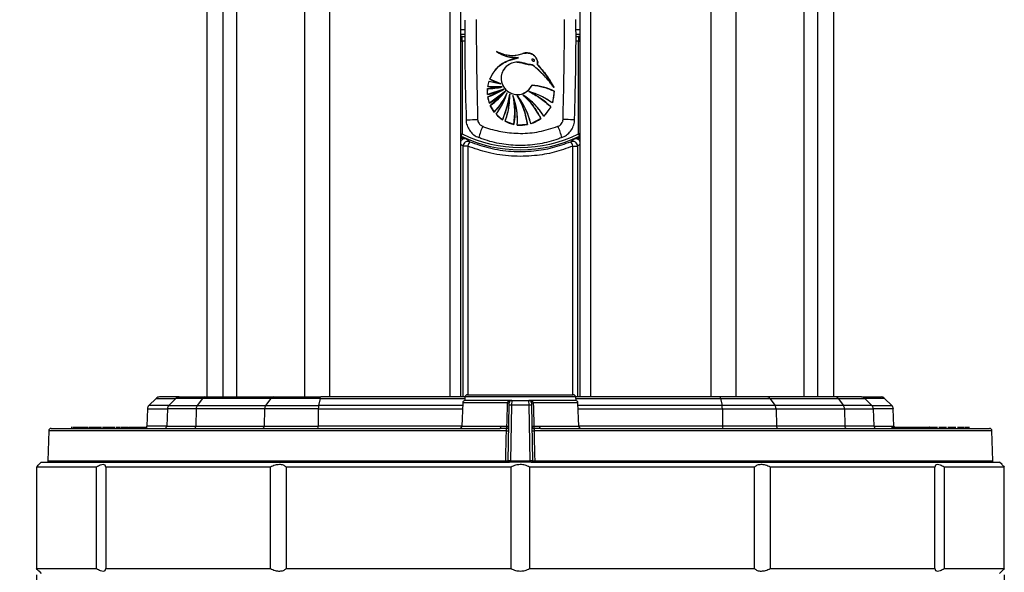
# Model space of a CAD drawing. Header units: millimetres. Extents: x 20 to 26560, y 40 to 18133.
# Tile 85 of 97: x 22353 to 22759, y 1651 to 1879. Entities that reach past the tile are written whole.
import ezdxf

# ---------------------------------------------------------------- set-up
doc = ezdxf.new("R2010")
doc.units = ezdxf.units.MM
doc.header["$LTSCALE"] = 2
doc.layers.add('COMPONENT_GEOMETRY', color=7, linetype='Continuous')
doc.styles.add('SLDTEXTSTYLE0', font='TXT', dxfattribs={"width": 0.75})
doc.dimstyles.new('SLDDIMSTYLE0', dxfattribs={"dimtxt": 150, "dimasz": 6.604, "dimexe": 0, "dimexo": 0.0625, "dimgap": 37.5, "dimtad": 0, "dimtih": 1, "dimtoh": 1, "dimdec": 1, "dimrnd": 1e-09, "dimzin": 12, "dimdsep": 46, "dimtxsty": 'SLDTEXTSTYLE0', "dimsah": 1, "dimcen": 0.09, "dimadec": 0, "dimazin": 3, "dimtfac": 1, "dimtdec": 1, "dimtofl": 0, "dimtmove": 0, "dimatfit": 3, "dimfxl": 1, "dimfrac": 2, "dimtolj": 1, "dimtzin": 12, "dimarcsym": 0})

# ---------------------------------------------------------------- blocks, each defined once
blk = doc.blocks.new('_D_6')
at = {"layer": 'COMPONENT_GEOMETRY', "color": 7}
for p, q in [((22359.53, 1649.79), (22359.53, 1032.64)), ((22759.46, 1649.79), (22759.46, 1032.64)), ((21489.67, 1255.03), (21443.96, 1255.03)), ((21443.96, 1255.03), (21443.96, 1016.91)), ((22039.46, 1255.03), (22085.16, 1255.03)), ((22085.16, 1255.03), (22085.16, 1016.91)), ((22359.53, 1038.99), (22161.31, 1038.99)), ((22759.46, 1038.99), (22359.53, 1038.99)), ((21443.96, 1016.91), (21489.67, 1016.91)), ((22085.16, 1016.91), (22039.46, 1016.91))]:
    blk.add_line(p, q, dxfattribs=at)
for points in [[(22359.53, 1038.99), (22366.14, 1037.98), (22366.14, 1040.01)], [(22759.46, 1038.99), (22752.86, 1040.01), (22752.86, 1037.98)]]:
    blk.add_solid(points, dxfattribs=at)
at = {"layer": 'COMPONENT_GEOMETRY', "color": 7, "char_height": 150, "attachment_point": 1, "style": 'SLDTEXTSTYLE0'}
for s, insert in [('7.87in', (21489.67, 1210.27)), ('200mm', (21410.81, 985.84))]:
    blk.add_mtext(s, dxfattribs=dict(at, insert=insert))

msp = doc.modelspace()

# ---------------------------------------------------------------- linework, layer by layer
at = {"color": 7, "linetype": 'Continuous', "lineweight": 25}
for p, q in [((22429.93, 5940.32), (22429.93, 1723.33)), ((22689.06, 1723.33), (22689.06, 5940.32)), ((22534.86, 1723.33), (22534.86, 5321.23)), ((22584.14, 5321.08), (22584.14, 1723.33)), ((22535.51, 1870.38), (22535.51, 1872.38)), ((22583.48, 1872.38), (22583.48, 1870.38)), ((22535.51, 1870.38), (22535.51, 1832.12)), ((22583.48, 1832.12), (22583.48, 1870.38)), ((22554.74, 1862.47), (22558.69, 1863.62)), ((22545.91, 1850.84), (22551.99, 1851.51)), ((22546, 1851.64), (22546.56, 1853.94)), ((22551.99, 1851.51), (22546, 1851.64)), ((22546.56, 1853.94), (22551.38, 1852.86)), ((22551.38, 1852.86), (22546.84, 1854.68)), ((22545.89, 1848.42), (22545.91, 1850.84)), ((22552.61, 1850.55), (22545.89, 1848.42)), ((22546, 1847.43), (22552.61, 1850.55)), ((22546.69, 1844.76), (22546, 1847.43)), ((22553.35, 1849.79), (22546.69, 1844.76)), ((22547.08, 1843.82), (22553.35, 1849.79)), ((22573.53, 1849.79), (22572.74, 1844.92)), ((22548.68, 1841.15), (22547.08, 1843.82)), ((22572.05, 1843.31), (22569.15, 1839.44)), ((22552.09, 1837.96), (22549.45, 1840.22)), ((22556.75, 1836.01), (22553.21, 1837.3)), ((22562.39, 1835.96), (22558.25, 1835.77)), ((22567.92, 1838.41), (22563.82, 1836.33)), ((22535.07, 1831.23), (22535.51, 1832.12)), ((22583.92, 1831.23), (22583.48, 1832.12)), ((22537.76, 1827.03), (22535.87, 1827.03)), ((22581.23, 1827.03), (22583.12, 1827.03)), ((22408.97, 1722.74), (22405.97, 1719.74)), ((22418.6, 1723.33), (22410.39, 1723.33)), ((22417.21, 1722.74), (22414.27, 1719.74)), ((22428.12, 1722.74), (22417.21, 1722.74)), ((22418.6, 1723.33), (22429.12, 1723.33)), ((22428.12, 1722.74), (22426, 1719.74)), ((22456.37, 1722.74), (22428.12, 1722.74)), ((22429.12, 1723.33), (22457.37, 1723.33)), ((22456.37, 1722.74), (22454.25, 1719.74)), ((22476.73, 1722.74), (22456.37, 1722.74)), ((22457.37, 1723.33), (22477.01, 1723.33)), ((22476.73, 1722.74), (22476.14, 1719.74)), ((22536.63, 1723.33), (22477.01, 1723.33)), ((22535.71, 1720.86), (22535.38, 1711.29)), ((22536.63, 1723.31), (22536.5, 1721.83)), ((22555.92, 1721.83), (22536.5, 1721.83)), ((22537.62, 1724.23), (22581.37, 1724.23)), ((22554.15, 1720.83), (22554.15, 1720.86)), ((22554.91, 1719.86), (22554.92, 1720.84)), ((22555.92, 1721.83), (22555.91, 1719.86)), ((22555.92, 1721.83), (22563.07, 1721.83)), ((22563.09, 1719.86), (22563.07, 1721.83)), ((22582.5, 1721.83), (22563.13, 1721.83)), ((22564.07, 1720.84), (22564.09, 1719.86)), ((22564.84, 1720.86), (22564.84, 1720.83)), ((22641.98, 1723.33), (22582.36, 1723.33)), ((22582.5, 1721.83), (22582.37, 1723.31)), ((22583.61, 1711.29), (22583.28, 1720.86)), ((22661.62, 1723.33), (22641.98, 1723.33)), ((22642.26, 1722.74), (22642.85, 1719.74)), ((22642.26, 1722.74), (22662.62, 1722.74)), ((22689.87, 1723.33), (22661.62, 1723.33)), ((22662.62, 1722.74), (22664.74, 1719.74)), ((22662.62, 1722.74), (22690.87, 1722.74)), ((22700.39, 1723.33), (22689.87, 1723.33)), ((22690.87, 1722.74), (22692.99, 1719.74)), ((22690.87, 1722.74), (22701.78, 1722.74)), ((22700.39, 1723.33), (22708.6, 1723.33)), ((22701.78, 1722.74), (22704.72, 1719.74)), ((22713.02, 1719.74), (22710.02, 1722.74)), ((22405.39, 1718.39), (22405.14, 1711.29)), ((22413.69, 1718.39), (22413.45, 1711.29)), ((22425.58, 1718.39), (22413.69, 1718.39)), ((22414.27, 1719.74), (22426, 1719.74)), ((22425.58, 1718.39), (22425.41, 1711.29)), ((22453.83, 1718.39), (22425.58, 1718.39)), ((22426, 1719.74), (22454.25, 1719.74)), ((22453.83, 1718.39), (22453.66, 1711.29)), ((22476.02, 1718.39), (22453.83, 1718.39)), ((22454.25, 1719.74), (22476.14, 1719.74)), ((22476.02, 1718.39), (22475.98, 1711.29)), ((22554.51, 1696.84), (22554.91, 1719.86)), ((22555.91, 1719.86), (22555.5, 1696.84)), ((22563.09, 1719.86), (22555.91, 1719.86)), ((22563.49, 1696.84), (22563.09, 1719.86)), ((22564.09, 1719.86), (22564.49, 1696.84)), ((22664.74, 1719.74), (22642.85, 1719.74)), ((22642.97, 1718.39), (22643.02, 1711.29)), ((22642.97, 1718.39), (22665.16, 1718.39)), ((22692.99, 1719.74), (22664.74, 1719.74)), ((22665.16, 1718.39), (22665.33, 1711.29)), ((22665.16, 1718.39), (22693.41, 1718.39)), ((22704.72, 1719.74), (22692.99, 1719.74)), ((22693.41, 1718.39), (22693.58, 1711.29)), ((22693.41, 1718.39), (22705.3, 1718.39)), ((22705.3, 1718.39), (22705.54, 1711.29)), ((22713.85, 1711.29), (22713.6, 1718.39)), ((22364.63, 1709.35), (22364.3, 1696.84)), ((22365.63, 1710.33), (22551.15, 1710.33)), ((22374.02, 1710.89), (22374.02, 1710.33)), ((22374.78, 1710.89), (22374.78, 1710.33)), ((22378.17, 1710.89), (22378.17, 1710.33)), ((22381.32, 1710.83), (22381.32, 1710.33)), ((22381.32, 1710.83), (22384.51, 1710.83)), ((22381.32, 1710.83), (22381.32, 1710.33)), ((22381.32, 1710.83), (22381.32, 1710.83)), ((22383.5, 1710.89), (22383.5, 1710.83)), ((22383.79, 1710.89), (22383.79, 1710.83)), ((22383.88, 1710.89), (22383.88, 1710.83)), ((22383.92, 1710.89), (22383.92, 1710.83)), ((22384.04, 1710.89), (22384.04, 1710.83)), ((22384.12, 1710.89), (22384.12, 1710.83)), ((22384.32, 1710.89), (22384.32, 1710.83)), ((22384.4, 1710.89), (22384.4, 1710.33)), ((22384.51, 1710.89), (22384.51, 1710.33)), ((22384.58, 1710.89), (22384.58, 1710.33)), ((22385.95, 1710.83), (22385.95, 1710.33)), ((22386.28, 1710.33), (22386.28, 1710.89)), ((22392.48, 1710.89), (22392.48, 1710.33)), ((22392.58, 1710.83), (22392.58, 1710.33)), ((22393.91, 1710.33), (22393.91, 1710.89)), ((22394.25, 1710.83), (22397.36, 1710.83)), ((22397.36, 1710.83), (22397.36, 1710.33)), ((22413.45, 1711.29), (22425.41, 1711.29)), ((22425.41, 1711.29), (22453.66, 1711.29)), ((22453.66, 1711.29), (22475.98, 1711.29)), ((22553.77, 1710.27), (22551.15, 1710.33)), ((22551.48, 1711.29), (22553.98, 1711.18)), ((22565.01, 1711.18), (22567.51, 1711.29)), ((22567.85, 1710.33), (22565.23, 1710.27)), ((22567.85, 1710.33), (22753.36, 1710.33)), ((22665.33, 1711.29), (22643.02, 1711.29)), ((22693.58, 1711.29), (22665.33, 1711.29)), ((22705.54, 1711.29), (22693.58, 1711.29)), ((22713.03, 1710.83), (22713.03, 1710.33)), ((22715.67, 1710.33), (22715.67, 1710.89)), ((22725.08, 1710.89), (22725.08, 1710.83)), ((22725.13, 1710.89), (22725.13, 1710.83)), ((22725.15, 1710.89), (22725.15, 1710.83)), ((22725.18, 1710.89), (22725.18, 1710.83)), ((22725.24, 1710.89), (22725.24, 1710.83)), ((22725.37, 1710.89), (22725.37, 1710.83)), ((22725.97, 1710.89), (22725.97, 1710.33)), ((22728.52, 1710.33), (22728.52, 1710.89)), ((22729.15, 1710.89), (22729.15, 1710.33)), ((22731.77, 1710.33), (22731.77, 1710.89)), ((22734.86, 1710.83), (22734.86, 1710.89)), ((22734.95, 1710.83), (22734.95, 1710.89)), ((22735.49, 1710.33), (22735.49, 1710.89)), ((22739.26, 1710.33), (22739.26, 1710.89)), ((22742.56, 1710.33), (22742.56, 1710.89)), ((22744.64, 1710.33), (22744.64, 1710.89)), ((22744.97, 1710.33), (22744.97, 1710.89)), ((22754.69, 1696.84), (22754.36, 1709.35)), ((22555.5, 1696.33), (22555.5, 1696.84)), ((22555.5, 1696.84), (22563.49, 1696.84)), ((22563.49, 1696.33), (22563.49, 1696.84)), ((22384.42, 1694.33), (22359.53, 1694.33)), ((22359.53, 1694.33), (22359.53, 1652.33)), ((22361.5, 1696.33), (22360.49, 1695.32)), ((22361.5, 1696.33), (22555.01, 1696.33)), ((22384.42, 1652.33), (22384.42, 1694.33)), ((22456.22, 1694.33), (22388.23, 1694.33)), ((22388.23, 1694.33), (22388.23, 1652.33)), ((22456.22, 1652.33), (22456.22, 1694.33)), ((22555.69, 1694.33), (22462.81, 1694.33)), ((22462.81, 1694.33), (22462.81, 1652.33)), ((22555.5, 1696.33), (22555.01, 1696.33)), ((22563.49, 1696.33), (22555.5, 1696.33)), ((22555.69, 1652.33), (22555.69, 1694.33)), ((22656.18, 1694.33), (22563.3, 1694.33)), ((22563.3, 1694.33), (22563.3, 1652.33)), ((22563.99, 1696.33), (22563.49, 1696.33)), ((22563.99, 1696.33), (22757.5, 1696.33)), ((22656.18, 1652.33), (22656.18, 1694.33)), ((22730.77, 1694.33), (22662.77, 1694.33)), ((22662.77, 1694.33), (22662.77, 1652.33)), ((22730.77, 1652.33), (22730.77, 1694.33)), ((22759.46, 1694.33), (22734.57, 1694.33)), ((22734.57, 1694.33), (22734.57, 1652.33)), ((22758.51, 1695.32), (22757.5, 1696.33)), ((22759.46, 1652.33), (22759.46, 1694.33)), ((22359.53, 1652.33), (22384.42, 1652.33)), ((22388.23, 1652.33), (22456.22, 1652.33)), ((22462.81, 1652.33), (22555.69, 1652.33)), ((22563.3, 1652.33), (22656.18, 1652.33)), ((22662.77, 1652.33), (22730.77, 1652.33)), ((22734.57, 1652.33), (22759.46, 1652.33)), ((22360.49, 1651.34), (22361.5, 1650.33)), ((22757.5, 1650.33), (22758.51, 1651.34))]:
    msp.add_line(p, q, dxfattribs=at)
at = {"color": 8, "linetype": 'Continuous', "lineweight": 25}
for p, q in [((22429.94, 5940.31), (22429.94, 1723.33)), ((22689.05, 1723.33), (22689.05, 5940.31)), ((22436.74, 1723.33), (22436.74, 5938.08)), ((22442.21, 5937.86), (22442.21, 1723.33)), ((22470.46, 1723.33), (22470.46, 5935.8)), ((22648.53, 5935.8), (22648.53, 1723.33)), ((22676.78, 1723.33), (22676.78, 5937.86)), ((22682.25, 5938.08), (22682.25, 1723.33)), ((22480.66, 5935.3), (22480.66, 1723.33)), ((22638.33, 1723.33), (22638.33, 5935.3)), ((22530.57, 1723.33), (22530.57, 5326.06)), ((22588.43, 5326.18), (22588.43, 1723.33)), ((22534.86, 1875.24), (22536.58, 1875.24)), ((22536.58, 1873.24), (22534.86, 1873.24)), ((22535.51, 1872.38), (22536.58, 1872.38)), ((22582.45, 1872.38), (22583.48, 1872.38)), ((22584.14, 1873.24), (22582.46, 1873.24)), ((22582.49, 1875.24), (22584.14, 1875.24)), ((22536.59, 1870.38), (22535.51, 1870.38)), ((22583.48, 1870.38), (22582.43, 1870.38)), ((22534.86, 1832.29), (22535.51, 1832.12)), ((22535.07, 1831.23), (22534.86, 1831.33)), ((22534.86, 1830.94), (22534.94, 1831.12)), ((22584.14, 1831.33), (22583.92, 1831.23)), ((22584.05, 1831.12), (22584.14, 1830.94)), ((22535.87, 1723.33), (22535.87, 1827.03)), ((22537.76, 1827.03), (22537.76, 1724.23)), ((22581.23, 1724.23), (22581.23, 1827.03)), ((22583.12, 1827.03), (22583.12, 1723.33)), ((22408.97, 1722.74), (22417.21, 1722.74)), ((22476.73, 1722.74), (22536.58, 1722.74)), ((22554.15, 1720.86), (22535.71, 1720.86)), ((22582.37, 1723.31), (22536.63, 1723.31)), ((22583.28, 1720.86), (22564.84, 1720.86)), ((22582.42, 1722.74), (22642.26, 1722.74)), ((22710.02, 1722.74), (22701.78, 1722.74)), ((22405.39, 1718.39), (22413.69, 1718.39)), ((22414.27, 1719.74), (22405.97, 1719.74)), ((22476.02, 1718.39), (22535.63, 1718.39)), ((22535.67, 1719.74), (22476.14, 1719.74)), ((22642.85, 1719.74), (22583.32, 1719.74)), ((22583.37, 1718.39), (22642.97, 1718.39)), ((22704.72, 1719.74), (22713.02, 1719.74)), ((22713.6, 1718.39), (22705.3, 1718.39)), ((22553.75, 1709.35), (22364.63, 1709.35)), ((22413.45, 1711.29), (22405.14, 1711.29)), ((22535.38, 1711.29), (22475.98, 1711.29)), ((22535.38, 1711.29), (22551.48, 1711.29)), ((22754.36, 1709.35), (22565.24, 1709.35)), ((22567.51, 1711.29), (22583.61, 1711.29)), ((22643.02, 1711.29), (22583.61, 1711.29)), ((22705.54, 1711.29), (22713.85, 1711.29)), ((22364.3, 1696.84), (22553.54, 1696.84)), ((22565.46, 1696.84), (22754.69, 1696.84))]:
    msp.add_line(p, q, dxfattribs=at)
at = {"color": 8, "linetype": 'Continuous', "lineweight": 25, "flags": 128}
for points in [[(22537.08, 1837.91), (22537.14, 1837.92), (22537.45, 1837.93), (22537.99, 1837.94), (22538.75, 1837.96), (22539.68, 1837.99), (22540.73, 1838.02), (22541.86, 1838.06)], [(22581.91, 1837.91), (22581.85, 1837.92), (22581.55, 1837.93), (22581, 1837.94), (22580.24, 1837.96), (22579.31, 1837.99), (22578.26, 1838.02), (22577.14, 1838.06)]]:
    msp.add_lwpolyline(points, dxfattribs=at)
at = {"color": 7, "linetype": 'Continuous', "lineweight": 25, "flags": 128}
for points in [[(22476.73, 1722.74), (22476.76, 1722.87), (22476.79, 1722.99), (22476.82, 1723.09), (22476.86, 1723.17), (22476.9, 1723.24), (22476.93, 1723.29), (22476.97, 1723.32), (22477.01, 1723.33)], [(22642.26, 1722.74), (22642.23, 1722.87), (22642.2, 1722.99), (22642.17, 1723.09), (22642.13, 1723.17), (22642.1, 1723.24), (22642.06, 1723.29), (22642.02, 1723.32), (22641.98, 1723.33)], [(22553.98, 1711.18), (22554.02, 1713.17), (22554.15, 1720.83)], [(22564.84, 1720.83), (22564.88, 1718.83), (22565.01, 1711.18)], [(22551.15, 1710.33), (22551.21, 1710.35), (22551.27, 1710.4), (22551.33, 1710.49), (22551.38, 1710.61), (22551.42, 1710.75), (22551.45, 1710.92), (22551.47, 1711.1), (22551.48, 1711.29)], [(22553.54, 1696.84), (22553.56, 1698.33), (22553.7, 1706.32), (22553.75, 1709.35)], [(22565.24, 1709.35), (22565.27, 1707.35), (22565.41, 1699.36), (22565.46, 1696.84)], [(22567.85, 1710.33), (22567.78, 1710.35), (22567.72, 1710.4), (22567.66, 1710.49), (22567.61, 1710.61), (22567.57, 1710.75), (22567.54, 1710.92), (22567.52, 1711.1), (22567.51, 1711.29)]]:
    msp.add_lwpolyline(points, dxfattribs=at)
at = {"color": 7, "linetype": 'Continuous', "lineweight": 25}
for centre, radius, start, end in [((22557.79, 1877.74), 14.14, 234.9491, 273.6336), ((22556.04, 1878.15), 13.58, 242.0308, 289.4449), ((22563.96, 1838.37), 25.8, 101.7796, 110.9231), ((22559.69, 1849.54), 13.84, 110.9231, 158.1756), ((22558.25, 1855.07), 6.69, 90, 335.5788), ((22534.94, 1823.76), 47.29, 35.5417, 50.9766), ((22533.98, 1830.14), 44.73, 28.1521, 43.1807), ((22546.1, 1877.28), 26.44, 269.575, 282.8604), ((22559.69, 1849.54), 13.84, 161.442, 171.2648), ((22549.83, 1889.5), 38.05, 264.232, 273.25), ((22555.23, 1881.3), 28.7, 252.4228, 262.2999), ((22562.12, 1886.26), 35.09, 244.1715, 252.1797), ((22561.21, 1822.82), 29.66, 65.4532, 83.9344), ((22559.69, 1849.54), 13.84, 174.5763, 184.607), ((22540.6, 1876.83), 28.9, 280.55, 294.5724), ((22538.2, 1872.54), 26.29, 287.2705, 303.2498), ((22559.69, 1849.54), 13.84, 188.7352, 200.1624), ((22529.31, 1874.72), 34.64, 300.1279, 313.9709), ((22529.52, 1868.54), 30.32, 305.3799, 321.8112), ((22529.12, 1860.19), 27.3, 315.7687, 336.0437), ((22525.46, 1858.33), 30.06, 322.9565, 342.1294), ((22514.81, 1854.33), 40.72, 336.303, 351.808), ((22525.23, 1847.8), 29.89, 339.4257, 1.3843), ((22528.88, 1837.66), 29.43, 356.3235, 20.4087), ((22527.57, 1841.27), 29.65, 349.7698, 12.9496), ((22534.88, 1829.55), 29.72, 13.1802, 38.1706), ((22532.5, 1832.32), 30.11, 6.9502, 31.2139), ((22545.85, 1825.2), 27.31, 31.4167, 57.4052), ((22541.23, 1826.04), 29.41, 24.8613, 48.9152), ((22554.06, 1818.79), 32.12, 54.4516, 73.9453), ((22548.41, 1819.08), 33.85, 45.7104, 64.5788), ((22559.69, 1849.54), 13.84, 340.5285, 1.0701), ((22559.69, 1849.54), 13.84, 204.392, 217.3018), ((22559.69, 1849.54), 13.84, 313.1445, 333.2876), ((22559.69, 1849.54), 13.84, 222.2881, 236.7337), ((22575.14, 1821.69), 34.02, 156.535, 164.8494), ((22559.69, 1849.54), 13.84, 242.1216, 257.7389), ((22559.69, 1849.54), 13.84, 264.0478, 281.2543), ((22559.69, 1849.54), 13.84, 287.3915, 306.4775), ((22543.85, 1821.69), 34.02, 15.1506, 23.465), ((22559.5, 1880.45), 54.95, 243.6072, 296.3928), ((22559.5, 1880.45), 53.95, 243.6072, 296.3928), ((22537.88, 1827.02), 2, 68.2344, 179.806), ((22548.04, 1823.39), 10.91, 149.7608, 160.5043), ((22581.12, 1827.02), 2, 0.194, 111.7656), ((22570.95, 1823.39), 10.91, 19.4957, 30.2392), ((22410.39, 1721.33), 2, 90, 135), ((22418.6, 1721.39), 1.94, 90.101, 135.7072), ((22429.18, 1722.08), 1.25, 92.7971, 147.9253), ((22457.43, 1722.08), 1.25, 92.7971, 147.9253), ((22536.71, 1720.83), 1, 90, 178), ((22537.62, 1723.23), 1, 90, 175), ((22554.54, 1727.21), 6.36, 266.51, 273.49), ((22554.41, 1726.39), 5.57, 267.2961, 275.2827), ((22555.92, 1720.83), 1, 90, 179), ((22563.07, 1720.83), 1, 1, 90), ((22564.46, 1727.21), 6.36, 266.51, 273.49), ((22564.58, 1726.39), 5.57, 264.7173, 272.7039), ((22581.37, 1723.23), 1, 5, 90), ((22582.28, 1720.83), 1, 2, 90), ((22661.56, 1722.08), 1.25, 32.0747, 87.2029), ((22689.81, 1722.08), 1.25, 32.0747, 87.2029), ((22700.39, 1721.39), 1.94, 44.2928, 89.899), ((22708.6, 1721.33), 2, 45, 90), ((22407.39, 1718.33), 2, 135, 178), ((22415.71, 1718.33), 2.02, 135.693, 178.1316), ((22428.04, 1718.38), 2.45, 146.2552, 179.5638), ((22456.29, 1718.38), 2.45, 146.2552, 179.5638), ((22483.59, 1718.42), 7.57, 169.988, 180.2155), ((22555.41, 1705.53), 14.34, 88.0016, 91.9984), ((22563.59, 1705.53), 14.34, 88.0016, 91.9984), ((22635.4, 1718.42), 7.57, 359.7845, 10.012), ((22662.7, 1718.38), 2.45, 0.4362, 33.7448), ((22690.95, 1718.38), 2.45, 0.4362, 33.7448), ((22703.28, 1718.33), 2.02, 1.8684, 44.307), ((22711.61, 1718.33), 2, 2, 45), ((22365.63, 1709.33), 1, 90, 178.5), ((22404.14, 1711.33), 1, 270, 358), ((22412.46, 1711.32), 0.99, 270.5468, 358.5879), ((22424.53, 1711.19), 0.881, 281.0281, 6.5465), ((22452.78, 1711.19), 0.881, 281.0281, 6.5465), ((22474.62, 1711.07), 1.38, 327.5186, 9.4103), ((22534.38, 1711.33), 1, 270, 358), ((22554.15, 1718.72), 9.37, 267.5471, 273.4831), ((22553.79, 1711.24), 0.97, 268.7828, 357.2895), ((22551.83, 1711.21), 2.15, 333.9304, 358.9825), ((22554.25, 1716.71), 5.54, 267.2995, 275.2916), ((22565.21, 1711.24), 0.97, 182.7105, 271.2172), ((22564.75, 1716.71), 5.54, 264.7084, 272.7005), ((22564.84, 1718.72), 9.37, 266.5169, 272.4529), ((22567.16, 1711.21), 2.15, 181.0175, 206.0696), ((22584.61, 1711.33), 1, 182, 270), ((22644.38, 1711.07), 1.38, 170.5897, 212.4814), ((22666.21, 1711.19), 0.881, 173.4535, 258.9719), ((22694.46, 1711.19), 0.881, 173.4535, 258.9719), ((22706.53, 1711.32), 0.99, 181.4121, 269.4532), ((22714.85, 1711.33), 1, 182, 210.6832), ((22753.36, 1709.33), 1, 1.5, 90), ((22364.8, 1696.83), 0.5, 178.5, 270), ((22557.79, 1696.71), 4.25, 178.2425, 185.1651), ((22555.01, 1696.83), 0.5, 179, 270), ((22563.99, 1696.83), 0.5, 270, 1), ((22561.21, 1696.71), 4.25, 354.8349, 1.7575), ((22754.19, 1696.83), 0.5, 270, 1.5)]:
    msp.add_arc(centre, radius, start, end, dxfattribs=at)
at = {"color": 8, "linetype": 'Continuous', "lineweight": 25}
for centre, major_axis, ratio, start_param, end_param in [((22535.51, 1872.27), (4, 0), 0.026186, 1.570796, 1.735817), ((22583.48, 1872.27), (4, 0), 0.026186, 1.405776, 1.570796), ((22535.51, 1870.27), (2, 0), 0.052372, 1.570796, 1.905559), ((22583.48, 1870.27), (2, 0), 0.052372, 1.236034, 1.570796), ((22586.13, 1880.45), (76.45, 0), 0.927237, 3.977288, 3.995077), ((22532.86, 1880.45), (76.45, 0), 0.927237, 5.429701, 5.44749)]:
    msp.add_ellipse(centre, major_axis=major_axis, ratio=ratio, start_param=start_param, end_param=end_param, dxfattribs=at)
at = {"color": 7, "linetype": 'Continuous', "lineweight": 25}
for centre, major_axis, start_param, end_param in [((22555.51, 1696.83), (1, -0.01), 1.571025, 3.141517), ((22563.49, 1696.83), (1, 0.01), 0.000076, 1.570568)]:
    msp.add_ellipse(centre, major_axis=major_axis, ratio=0.008724, start_param=start_param, end_param=end_param, dxfattribs=at)
for points, knots in [([(22536.56, 1879.2), (22536.55, 1872.8), (22536.53, 1859.03), (22536.92, 1845.27), (22537.13, 1837.91)], [0, 0, 0, 0, 0.465283, 1, 1, 1, 1]), ([(22541.27, 1879.34), (22541.28, 1874.24), (22541.32, 1860.48), (22541.65, 1846.72), (22541.86, 1838.06)], [0, 0, 0, 0, 0.370215, 1, 1, 1, 1]), ([(22577.14, 1838.06), (22577.35, 1846.72), (22577.68, 1860.48), (22577.71, 1874.24), (22577.72, 1879.34)], [0, 0, 0, 0, 0.6297853, 1, 1, 1, 1]), ([(22581.89, 1837.91), (22581.97, 1840.68), (22582.33, 1853.15), (22582.57, 1866.96), (22582.47, 1878), (22582.46, 1879.34)], [0, 0, 0, 0, 0.200385, 0.903333, 1, 1, 1, 1]), ([(22549.67, 1866.16), (22551.09, 1865.58), (22553.92, 1864.42), (22557.78, 1864.51), (22559.9, 1865.15), (22560.56, 1865.35)], [0, 0, 0, 0, 0.4073123, 0.8146318, 1, 1, 1, 1]), ([(22558.69, 1863.62), (22557.08, 1863.66), (22553.86, 1863.74), (22551.07, 1865.35), (22549.67, 1866.16)], [0, 0, 0, 0, 0.499468, 1, 1, 1, 1]), ([(22566.6, 1860.75), (22566.64, 1861.13), (22566.72, 1861.89), (22566.34, 1863.05), (22565.62, 1864.14), (22564.49, 1865.07), (22562.87, 1865.61), (22561.49, 1865.63), (22560.7, 1865.39), (22560.56, 1865.35)], [0, 0, 0, 0, 0.125845, 0.251052, 0.393403, 0.557567, 0.726466, 0.952102, 1, 1, 1, 1]), ([(22566.6, 1860.75), (22566.64, 1861.13), (22566.72, 1861.89), (22566.24, 1863.35), (22565.02, 1864.86), (22562.81, 1865.73), (22561.31, 1865.48), (22560.56, 1865.35)], [0, 0, 0, 0, 0.125864, 0.251162, 0.500722, 0.749637, 1, 1, 1, 1]), ([(22560.56, 1865.35), (22561.17, 1865.46), (22562.29, 1865.67), (22563.98, 1865.33), (22565.33, 1864.46), (22566.28, 1863.23), (22566.74, 1861.92), (22566.64, 1861.08), (22566.6, 1860.75)], [0, 0, 0, 0, 0.203305, 0.377232, 0.557372, 0.722911, 0.890069, 1, 1, 1, 1]), ([(22546.84, 1854.68), (22547.56, 1856.07), (22549, 1858.84), (22552.06, 1861.29), (22554.11, 1862.19), (22554.74, 1862.47)], [0, 0, 0, 0, 0.408816, 0.817629, 1, 1, 1, 1]), ([(22558.25, 1861.76), (22557.5, 1861.69), (22556, 1861.54), (22553.99, 1860.39), (22552.47, 1858.69), (22551.6, 1856.57), (22551.48, 1854.28), (22552.12, 1852.09), (22553.46, 1850.23), (22555.33, 1848.92), (22557.53, 1848.3), (22559.82, 1848.44), (22561.92, 1849.34), (22563.47, 1850.71), (22564.09, 1851.84), (22564.34, 1852.31)], [0, 0, 0, 0, 0.078696, 0.157392, 0.236095, 0.314802, 0.393497, 0.472181, 0.55087, 0.629574, 0.70828, 0.786977, 0.865665, 0.944358, 1, 1, 1, 1]), ([(22564.72, 1860.5), (22564.56, 1860.57), (22564.1, 1860.79), (22563.01, 1860.71), (22561.61, 1861.16), (22559.99, 1861.7), (22558.83, 1861.74), (22558.25, 1861.76)], [0, 0, 0, 0, 0.076678, 0.228327, 0.480722, 0.736716, 1, 1, 1, 1]), ([(22558.25, 1861.76), (22559.07, 1861.71), (22560.59, 1861.63), (22562.31, 1860.81), (22563.58, 1860.76), (22564.29, 1860.72), (22564.6, 1860.56), (22564.72, 1860.5)], [0, 0, 0, 0, 0.369936, 0.682977, 0.841031, 0.942257, 1, 1, 1, 1]), ([(22558.25, 1861.76), (22559.47, 1861.56), (22561.22, 1861.28), (22563.14, 1860.74), (22564.13, 1860.76), (22564.52, 1860.58), (22564.72, 1860.5)], [0, 0, 0, 0, 0.559889, 0.805798, 0.903562, 1, 1, 1, 1]), ([(22564.25, 1862.89), (22564.26, 1862.91), (22564.29, 1862.96), (22564.37, 1863.01), (22564.5, 1863.04), (22564.72, 1863.04), (22564.99, 1862.94), (22565.21, 1862.78), (22565.33, 1862.62), (22565.38, 1862.5), (22565.38, 1862.4), (22565.35, 1862.32), (22565.3, 1862.26), (22565.21, 1862.21), (22565.05, 1862.18), (22564.82, 1862.2), (22564.55, 1862.32), (22564.36, 1862.49), (22564.26, 1862.64), (22564.22, 1862.75), (22564.22, 1862.83), (22564.24, 1862.87), (22564.25, 1862.89)], [0, 0, 0, 0, 0.024513, 0.048902, 0.088765, 0.153507, 0.255542, 0.360865, 0.409297, 0.450091, 0.477057, 0.504228, 0.527613, 0.557644, 0.602381, 0.676251, 0.785499, 0.872894, 0.919909, 0.956171, 0.982207, 1, 1, 1, 1]), ([(22573.42, 1851.25), (22572.14, 1852.92), (22569.55, 1856.3), (22566.34, 1859.09), (22564.72, 1860.5)], [0, 0, 0, 0, 0.495447, 1, 1, 1, 1]), ([(22566.6, 1860.75), (22567.88, 1859.29), (22570.47, 1856.35), (22572.43, 1852.96), (22573.42, 1851.25)], [0, 0, 0, 0, 0.4956871, 1, 1, 1, 1]), ([(22564.34, 1852.31), (22565.9, 1852.08), (22569.07, 1851.61), (22572.03, 1850.41), (22573.53, 1849.79)], [0, 0, 0, 0, 0.493445, 1, 1, 1, 1]), ([(22554.06, 1849.1), (22553.35, 1847.68), (22551.91, 1844.79), (22549.77, 1842.37), (22548.68, 1841.15)], [0, 0, 0, 0, 0.492125, 1, 1, 1, 1]), ([(22549.45, 1840.22), (22550.39, 1841.59), (22552.3, 1844.35), (22553.47, 1847.51), (22554.06, 1849.1)], [0, 0, 0, 0, 0.492962, 1, 1, 1, 1]), ([(22555.11, 1848.52), (22554.79, 1846.73), (22554.14, 1843.11), (22552.78, 1839.69), (22552.09, 1837.96)], [0, 0, 0, 0, 0.4954076, 1, 1, 1, 1]), ([(22553.21, 1837.3), (22553.79, 1839.09), (22554.97, 1842.74), (22555.06, 1846.57), (22555.11, 1848.52)], [0, 0, 0, 0, 0.490764, 1, 1, 1, 1]), ([(22556.46, 1847.92), (22556.75, 1846.3), (22557.34, 1843.02), (22557.22, 1838.99), (22556.85, 1836.66), (22556.75, 1836.01)], [0, 0, 0, 0, 0.410916, 0.833749, 1, 1, 1, 1]), ([(22558.25, 1835.77), (22558.28, 1837.4), (22558.32, 1840.71), (22557.53, 1844.79), (22556.73, 1847.15), (22556.46, 1847.92)], [0, 0, 0, 0, 0.395465, 0.802398, 1, 1, 1, 1]), ([(22558.25, 1847.92), (22559.04, 1846.45), (22560.66, 1843.47), (22561.88, 1839.36), (22562.26, 1836.81), (22562.39, 1835.96)], [0, 0, 0, 0, 0.392553, 0.796491, 1, 1, 1, 1]), ([(22563.82, 1836.33), (22563.37, 1837.91), (22562.45, 1841.13), (22560.42, 1844.98), (22558.83, 1847.13), (22558.25, 1847.92)], [0, 0, 0, 0, 0.381125, 0.773301, 1, 1, 1, 1]), ([(22560.56, 1848.21), (22561.73, 1847.08), (22564.12, 1844.78), (22566.45, 1841.35), (22567.56, 1839.13), (22567.92, 1838.41)], [0, 0, 0, 0, 0.395931, 0.803347, 1, 1, 1, 1]), ([(22569.15, 1839.44), (22568.3, 1840.69), (22566.57, 1843.23), (22563.58, 1846.12), (22561.43, 1847.61), (22560.56, 1848.21)], [0, 0, 0, 0, 0.366427, 0.743475, 1, 1, 1, 1]), ([(22562.95, 1849.66), (22564.57, 1848.8), (22567.87, 1847.06), (22570.64, 1844.57), (22572.05, 1843.31)], [0, 0, 0, 0, 0.493177, 1, 1, 1, 1]), ([(22572.74, 1844.92), (22571.23, 1845.91), (22568.17, 1847.9), (22564.7, 1849.07), (22562.95, 1849.66)], [0, 0, 0, 0, 0.492715, 1, 1, 1, 1]), ([(22537.09, 1837.92), (22537.09, 1837.88), (22537.02, 1837.11), (22537.42, 1835.61), (22538.35, 1833.6), (22539.86, 1831.96), (22541.25, 1830.97), (22542.13, 1830.68), (22542.32, 1830.61)], [0, 0, 0, 0, 0.012431, 0.243026, 0.473832, 0.706878, 0.936944, 1, 1, 1, 1]), ([(22541.86, 1838.06), (22541.88, 1837.8), (22541.95, 1837.2), (22542.35, 1836.43), (22543.01, 1835.69), (22543.59, 1835.41), (22543.94, 1835.23)], [0, 0, 0, 0, 0.208465, 0.485141, 0.686418, 1, 1, 1, 1]), ([(22543.94, 1835.23), (22544.47, 1835.03), (22547.19, 1834.02), (22552.36, 1832.72), (22559.7, 1832.12), (22567.44, 1832.75), (22572.49, 1834.39), (22575.05, 1835.23)], [0, 0, 0, 0, 0.053725, 0.273888, 0.500206, 0.745779, 1, 1, 1, 1]), ([(22575.05, 1835.23), (22575.13, 1835.26), (22575.55, 1835.44), (22576.22, 1835.9), (22576.76, 1836.63), (22577.06, 1837.36), (22577.11, 1837.79), (22577.14, 1838.06)], [0, 0, 0, 0, 0.070163, 0.361578, 0.652268, 0.785269, 1, 1, 1, 1]), ([(22576.67, 1830.6), (22577.32, 1830.9), (22578.69, 1831.53), (22580.34, 1833.18), (22581.46, 1835.23), (22581.95, 1836.9), (22581.88, 1837.79), (22581.87, 1837.92)], [0, 0, 0, 0, 0.222917, 0.471814, 0.717922, 0.960478, 1, 1, 1, 1]), ([(22534.94, 1831.12), (22535.18, 1831), (22535.66, 1830.76), (22536.45, 1830.38), (22536.98, 1830.11), (22537.31, 1829.95), (22537.4, 1829.91), (22537.4, 1829.91)], [0, 0, 0, 0, 0.2285857, 0.4569509, 0.8465227, 0.9963843, 1, 1, 1, 1]), ([(22581.59, 1829.91), (22581.59, 1829.91), (22581.68, 1829.95), (22582.01, 1830.11), (22582.55, 1830.38), (22583.33, 1830.76), (22583.81, 1831), (22584.05, 1831.12)], [0, 0, 0, 0, 0.003616, 0.153477, 0.543049, 0.771414, 1, 1, 1, 1]), ([(22537.4, 1829.91), (22537.47, 1829.85), (22537.88, 1829.5), (22538.28, 1829.17), (22538.62, 1828.88)], [0, 0, 0, 0, 0.16642, 1, 1, 1, 1]), ([(22581.23, 1827.03), (22578.68, 1826.12), (22573.53, 1824.28), (22564.97, 1822.84), (22555.75, 1822.67), (22546.4, 1823.98), (22540.54, 1826.05), (22537.76, 1827.03)], [0, 0, 0, 0, 0.182245, 0.36824, 0.58185, 0.801621, 1, 1, 1, 1]), ([(22538.62, 1828.88), (22541.29, 1827.94), (22546.83, 1825.97), (22555.81, 1824.68), (22564.61, 1824.83), (22572.93, 1826.21), (22577.87, 1827.99), (22580.37, 1828.88)], [0, 0, 0, 0, 0.198431, 0.411966, 0.631726, 0.813965, 1, 1, 1, 1]), ([(22576.68, 1830.58), (22576.14, 1830.37), (22573.16, 1829.24), (22567.45, 1827.78), (22559.59, 1827.1), (22551.68, 1827.76), (22545.97, 1829.19), (22542.9, 1830.35), (22542.31, 1830.58)], [0, 0, 0, 0, 0.050072, 0.271765, 0.49989, 0.719919, 0.946238, 1, 1, 1, 1]), ([(22580.37, 1828.88), (22580.46, 1828.96), (22580.87, 1829.29), (22581.27, 1829.64), (22581.59, 1829.91)], [0, 0, 0, 0, 0.2202516, 1, 1, 1, 1]), ([(22554.15, 1720.86), (22554.16, 1720.93), (22554.18, 1721.03), (22554.27, 1721.21), (22554.47, 1721.43), (22554.89, 1721.67), (22555.39, 1721.8), (22555.76, 1721.83), (22555.92, 1721.83), (22555.92, 1721.83)], [0, 0, 0, 0, 0.088284, 0.128878, 0.27071, 0.482661, 0.780963, 0.994399, 1, 1, 1, 1]), ([(22563.07, 1721.83), (22563.07, 1721.83), (22563.23, 1721.83), (22563.6, 1721.8), (22564.11, 1721.67), (22564.53, 1721.43), (22564.72, 1721.21), (22564.82, 1721.03), (22564.83, 1720.93), (22564.84, 1720.86)], [0, 0, 0, 0, 0.005601, 0.219037, 0.517339, 0.72929, 0.871122, 0.911716, 1, 1, 1, 1]), ([(22374.03, 1710.83), (22374.02, 1710.83), (22374.01, 1710.83), (22374.05, 1710.83), (22374.08, 1710.83)], [0, 0, 0, 0, 0.0885116, 1, 1, 1, 1]), ([(22374.78, 1710.83), (22374.79, 1710.83), (22374.8, 1710.83), (22375.02, 1710.83), (22375.3, 1710.83), (22375.76, 1710.83), (22376.23, 1710.83), (22376.62, 1710.83), (22376.79, 1710.83), (22376.95, 1710.83), (22377.08, 1710.83), (22377.41, 1710.83), (22377.72, 1710.83), (22377.99, 1710.83), (22378.04, 1710.83)], [0, 0, 0, 0, 0.01546, 0.104162, 0.223022, 0.444531, 0.611777, 0.707752, 0.777673, 0.793878, 0.809263, 0.842716, 0.969703, 1, 1, 1, 1]), ([(22378.17, 1710.83), (22378.17, 1710.83), (22378.17, 1710.83), (22378.22, 1710.83), (22378.48, 1710.83), (22378.94, 1710.83), (22379.59, 1710.83), (22380.22, 1710.83), (22380.74, 1710.83), (22380.97, 1710.83)], [0, 0, 0, 0, 0.006934, 0.038837, 0.076145, 0.358146, 0.495726, 0.774609, 1, 1, 1, 1]), ([(22384.6, 1710.83), (22384.6, 1710.83), (22384.61, 1710.83), (22384.88, 1710.83), (22385.28, 1710.83), (22385.64, 1710.83), (22385.8, 1710.83), (22385.85, 1710.83), (22385.87, 1710.83), (22385.89, 1710.83), (22385.92, 1710.83), (22385.94, 1710.83), (22385.95, 1710.83)], [0, 0, 0, 0, 0.211121, 0.502976, 0.788386, 0.917408, 0.960835, 0.969264, 0.97522, 0.981064, 0.988625, 1, 1, 1, 1]), ([(22385.95, 1710.83), (22385.99, 1710.83), (22386.09, 1710.83), (22386.19, 1710.83), (22386.25, 1710.83), (22386.28, 1710.83), (22386.27, 1710.83), (22386.27, 1710.83)], [0, 0, 0, 0, 0.295076, 0.648509, 0.812287, 0.95267, 1, 1, 1, 1]), ([(22386.8, 1710.83), (22386.91, 1710.83), (22387.4, 1710.83), (22388.95, 1710.83), (22390.68, 1710.83), (22391.72, 1710.83), (22391.96, 1710.83)], [0, 0, 0, 0, 0.076415, 0.336955, 0.844569, 1, 1, 1, 1]), ([(22392.58, 1710.83), (22392.65, 1710.83), (22392.75, 1710.83), (22392.84, 1710.83), (22392.86, 1710.83), (22392.87, 1710.83), (22392.88, 1710.83), (22392.89, 1710.83), (22392.94, 1710.83), (22393.09, 1710.83), (22393.22, 1710.83), (22393.39, 1710.83), (22393.67, 1710.83), (22393.89, 1710.83), (22393.89, 1710.83), (22393.9, 1710.83)], [0, 0, 0, 0, 0.085507, 0.101052, 0.104477, 0.107172, 0.11021, 0.114337, 0.12442, 0.161967, 0.277807, 0.364444, 0.449465, 0.803743, 1, 1, 1, 1]), ([(22397.65, 1710.83), (22397.72, 1710.83), (22398.28, 1710.83), (22399.09, 1710.83), (22399.9, 1710.83), (22400.25, 1710.83), (22400.36, 1710.83), (22400.42, 1710.83), (22400.45, 1710.83), (22400.47, 1710.83), (22400.5, 1710.83), (22400.56, 1710.83), (22400.65, 1710.83), (22400.82, 1710.83), (22401.05, 1710.83), (22401.28, 1710.83), (22401.42, 1710.83), (22401.48, 1710.83), (22401.51, 1710.83), (22401.52, 1710.83), (22401.53, 1710.83), (22401.53, 1710.83), (22401.53, 1710.83), (22401.53, 1710.83), (22401.95, 1710.83), (22402.79, 1710.83), (22403.89, 1710.83), (22404.7, 1710.83), (22405.33, 1710.83), (22405.34, 1710.83), (22405.34, 1710.83)], [0, 0, 0, 0, 0.024029, 0.186791, 0.284071, 0.305476, 0.314792, 0.322027, 0.324397, 0.327091, 0.329386, 0.335199, 0.342458, 0.352714, 0.380744, 0.403334, 0.413275, 0.417649, 0.419573, 0.42042, 0.420793, 0.420957, 0.421029, 0.421061, 0.421086, 0.533428, 0.64489, 0.752605, 0.847841, 1, 1, 1, 1]), ([(22553.75, 1709.35), (22553.76, 1709.47), (22553.76, 1709.69), (22553.77, 1709.98), (22553.77, 1710.18), (22553.77, 1710.24), (22553.77, 1710.27)], [0, 0, 0, 0, 0.280481, 0.560909, 0.841352, 1, 1, 1, 1]), ([(22565.23, 1710.27), (22565.23, 1710.22), (22565.22, 1710.12), (22565.23, 1709.86), (22565.23, 1709.59), (22565.24, 1709.42), (22565.24, 1709.35)], [0, 0, 0, 0, 0.280604, 0.561105, 0.841525, 1, 1, 1, 1]), ([(22713.03, 1710.83), (22713.38, 1710.83), (22714.09, 1710.83), (22714.91, 1710.83), (22715.48, 1710.83), (22715.69, 1710.83), (22715.66, 1710.83), (22715.66, 1710.83)], [0, 0, 0, 0, 0.242353, 0.488594, 0.734465, 0.978203, 1, 1, 1, 1]), ([(22715.57, 1710.83), (22715.92, 1710.83), (22716.63, 1710.83), (22718.8, 1710.83), (22721.29, 1710.83), (22723.13, 1710.83), (22723.97, 1710.83), (22724.38, 1710.83), (22724.67, 1710.83), (22724.89, 1710.83), (22725.06, 1710.83), (22725.16, 1710.83), (22725.24, 1710.83), (22725.32, 1710.83), (22725.39, 1710.83), (22725.45, 1710.83), (22725.59, 1710.83), (22725.72, 1710.83), (22725.84, 1710.83)], [0, 0, 0, 0, 0.241828, 0.485295, 0.707096, 0.804752, 0.847748, 0.864648, 0.881554, 0.898465, 0.906836, 0.910644, 0.914549, 0.924366, 0.935545, 0.944276, 0.951992, 1, 1, 1, 1]), ([(22725.97, 1710.83), (22725.97, 1710.83), (22725.97, 1710.83), (22725.98, 1710.83), (22726.02, 1710.83), (22726.26, 1710.83), (22726.75, 1710.83), (22727.31, 1710.83), (22727.75, 1710.83), (22727.99, 1710.83), (22728.15, 1710.83), (22728.23, 1710.83), (22728.29, 1710.83), (22728.33, 1710.83), (22728.37, 1710.83), (22728.4, 1710.83), (22728.47, 1710.83), (22728.52, 1710.83), (22728.49, 1710.83), (22728.47, 1710.83)], [0, 0, 0, 0, 0.006082, 0.014725, 0.024051, 0.035411, 0.155122, 0.275683, 0.334409, 0.38402, 0.401071, 0.414886, 0.425506, 0.437291, 0.451415, 0.498857, 0.611827, 0.814192, 1, 1, 1, 1]), ([(22728.39, 1710.83), (22728.58, 1710.83), (22728.87, 1710.83), (22729.06, 1710.83), (22729.13, 1710.83), (22729.15, 1710.83), (22729.14, 1710.83), (22729.19, 1710.83), (22729.26, 1710.83), (22729.31, 1710.83), (22729.43, 1710.83), (22729.7, 1710.83), (22730.21, 1710.83), (22730.78, 1710.83), (22731.27, 1710.83), (22731.52, 1710.83), (22731.64, 1710.83), (22731.69, 1710.83), (22731.73, 1710.83), (22731.76, 1710.83), (22731.77, 1710.83), (22731.77, 1710.83)], [0, 0, 0, 0, 0.313584, 0.501433, 0.6081, 0.667071, 0.687182, 0.704713, 0.709481, 0.714703, 0.722136, 0.750796, 0.803448, 0.890998, 0.940599, 0.965583, 0.972793, 0.978748, 0.983879, 0.988641, 1, 1, 1, 1]), ([(22732.47, 1710.83), (22732.49, 1710.83), (22732.56, 1710.83), (22732.62, 1710.83), (22732.68, 1710.83), (22732.73, 1710.83), (22732.76, 1710.83), (22732.81, 1710.83), (22732.88, 1710.83), (22733.02, 1710.83), (22733.22, 1710.83), (22733.54, 1710.83), (22734.08, 1710.83), (22734.69, 1710.83), (22735.16, 1710.83), (22735.37, 1710.83), (22735.45, 1710.83), (22735.49, 1710.83), (22735.49, 1710.83), (22735.49, 1710.83)], [0, 0, 0, 0, 0.0623116, 0.1414973, 0.1883997, 0.1996156, 0.2103148, 0.220787, 0.2444863, 0.2690981, 0.3345868, 0.4069158, 0.5383671, 0.7839957, 0.9143298, 0.9451453, 0.9683908, 0.9871892, 1, 1, 1, 1]), ([(22736.19, 1710.83), (22736.25, 1710.83), (22736.34, 1710.83), (22736.45, 1710.83), (22736.51, 1710.83), (22736.56, 1710.83), (22736.62, 1710.83), (22736.73, 1710.83), (22736.92, 1710.83), (22737.36, 1710.83), (22738.03, 1710.83), (22738.67, 1710.83), (22739.08, 1710.83), (22739.22, 1710.83), (22739.25, 1710.83), (22739.27, 1710.83), (22739.26, 1710.83), (22739.26, 1710.83)], [0, 0, 0, 0, 0.092744, 0.121844, 0.136331, 0.148645, 0.160364, 0.184558, 0.23688, 0.326215, 0.582635, 0.837248, 0.947523, 0.966149, 0.983794, 0.995438, 1, 1, 1, 1]), ([(22740.14, 1710.83), (22740.17, 1710.83), (22740.21, 1710.83), (22740.28, 1710.83), (22740.35, 1710.83), (22740.46, 1710.83), (22740.62, 1710.83), (22741.02, 1710.83), (22741.55, 1710.83), (22742.06, 1710.83), (22742.39, 1710.83), (22742.52, 1710.83), (22742.56, 1710.83), (22742.56, 1710.83), (22742.55, 1710.83)], [0, 0, 0, 0, 0.019047, 0.037803, 0.058706, 0.076824, 0.146911, 0.25383, 0.536427, 0.781736, 0.935605, 0.964608, 0.990924, 1, 1, 1, 1]), ([(22743.05, 1710.83), (22743.1, 1710.83), (22743.18, 1710.83), (22743.29, 1710.83), (22743.39, 1710.83), (22743.54, 1710.83), (22743.78, 1710.83), (22744.12, 1710.83), (22744.39, 1710.83), (22744.53, 1710.83), (22744.63, 1710.83), (22744.64, 1710.83), (22744.64, 1710.83)], [0, 0, 0, 0, 0.037722, 0.056979, 0.077865, 0.12886, 0.283219, 0.542914, 0.753379, 0.907262, 0.974096, 1, 1, 1, 1]), ([(22553.54, 1696.84), (22553.65, 1696.84), (22553.87, 1696.84), (22554.17, 1696.84), (22554.38, 1696.84), (22554.49, 1696.84), (22554.5, 1696.84), (22554.51, 1696.84)], [0, 0, 0, 0, 0.218911, 0.437804, 0.656674, 0.875599, 1, 1, 1, 1]), ([(22564.49, 1696.84), (22564.49, 1696.84), (22564.5, 1696.84), (22564.54, 1696.84), (22564.61, 1696.84), (22564.7, 1696.84), (22564.82, 1696.84), (22564.95, 1696.84), (22565.1, 1696.84), (22565.24, 1696.84), (22565.36, 1696.84), (22565.42, 1696.84), (22565.46, 1696.84)], [0, 0, 0, 0, 0.107998, 0.219127, 0.327104, 0.438216, 0.546145, 0.65721, 0.765112, 0.876147, 0.937791, 1, 1, 1, 1]), ([(22359.53, 1694.33), (22359.81, 1694.61), (22360.35, 1695.18), (22360.44, 1695.27), (22360.49, 1695.32)], [0, 0, 0, 0, 0.509009, 1, 1, 1, 1]), ([(22388.23, 1694.33), (22388.17, 1694.61), (22388.04, 1695.17), (22387.21, 1695.41), (22385.96, 1695.14), (22384.95, 1694.61), (22384.42, 1694.33)], [0, 0, 0, 0, 0.25434, 0.510225, 0.74435, 1, 1, 1, 1]), ([(22462.81, 1694.33), (22462.44, 1694.61), (22461.69, 1695.17), (22460.01, 1695.41), (22458.1, 1695.14), (22456.86, 1694.61), (22456.22, 1694.33)], [0, 0, 0, 0, 0.25434, 0.510225, 0.74435, 1, 1, 1, 1]), ([(22563.3, 1694.33), (22563.02, 1694.47), (22562.45, 1694.77), (22561.5, 1695.08), (22560.48, 1695.29), (22559.45, 1695.35), (22558.45, 1695.28), (22557.49, 1695.08), (22556.55, 1694.77), (22555.98, 1694.48), (22555.69, 1694.33)], [0, 0, 0, 0, 0.125658, 0.254213, 0.380096, 0.510315, 0.625689, 0.744467, 0.870637, 1, 1, 1, 1]), ([(22662.77, 1694.33), (22662.13, 1694.61), (22660.84, 1695.17), (22658.93, 1695.41), (22657.28, 1695.14), (22656.56, 1694.61), (22656.18, 1694.33)], [0, 0, 0, 0, 0.25434, 0.510225, 0.74435, 1, 1, 1, 1]), ([(22734.57, 1694.33), (22734.05, 1694.61), (22732.99, 1695.17), (22731.75, 1695.41), (22730.94, 1695.14), (22730.83, 1694.61), (22730.77, 1694.33)], [0, 0, 0, 0, 0.25434, 0.510225, 0.74435, 1, 1, 1, 1]), ([(22758.51, 1695.32), (22758.5, 1695.32), (22758.42, 1695.41), (22758.71, 1695.11), (22759.2, 1694.59), (22759.46, 1694.33)], [0, 0, 0, 0, 0.021086, 0.489031, 1, 1, 1, 1]), ([(22360.49, 1651.34), (22360.49, 1651.33), (22360.57, 1651.25), (22360.28, 1651.55), (22359.79, 1652.06), (22359.53, 1652.33)], [0, 0, 0, 0, 0.021086, 0.489031, 1, 1, 1, 1]), ([(22384.42, 1652.33), (22384.95, 1652.05), (22386, 1651.49), (22387.24, 1651.24), (22388.05, 1651.51), (22388.16, 1652.05), (22388.23, 1652.33)], [0, 0, 0, 0, 0.25434, 0.510225, 0.74435, 1, 1, 1, 1]), ([(22456.22, 1652.33), (22456.86, 1652.05), (22458.15, 1651.49), (22460.06, 1651.24), (22461.72, 1651.51), (22462.44, 1652.05), (22462.81, 1652.33)], [0, 0, 0, 0, 0.25434, 0.510225, 0.74435, 1, 1, 1, 1]), ([(22555.69, 1652.33), (22555.97, 1652.18), (22556.54, 1651.89), (22557.49, 1651.57), (22558.52, 1651.37), (22559.54, 1651.3), (22560.54, 1651.38), (22561.5, 1651.57), (22562.44, 1651.88), (22563.01, 1652.18), (22563.3, 1652.33)], [0, 0, 0, 0, 0.125658, 0.254213, 0.380096, 0.510315, 0.625689, 0.744467, 0.870637, 1, 1, 1, 1]), ([(22656.18, 1652.33), (22656.55, 1652.05), (22657.3, 1651.49), (22658.98, 1651.24), (22660.89, 1651.51), (22662.13, 1652.05), (22662.77, 1652.33)], [0, 0, 0, 0, 0.25434, 0.510225, 0.74435, 1, 1, 1, 1]), ([(22730.77, 1652.33), (22730.83, 1652.05), (22730.95, 1651.49), (22731.78, 1651.24), (22733.03, 1651.51), (22734.04, 1652.05), (22734.57, 1652.33)], [0, 0, 0, 0, 0.25434, 0.510225, 0.74435, 1, 1, 1, 1]), ([(22759.46, 1652.33), (22759.18, 1652.04), (22758.64, 1651.48), (22758.55, 1651.38), (22758.51, 1651.34)], [0, 0, 0, 0, 0.509009, 1, 1, 1, 1])]:
    msp.add_open_spline(points, degree=3, knots=knots, dxfattribs=at)
at = {"color": 8, "linetype": 'Continuous', "lineweight": 25}
for points, knots in [([(22583.48, 1832.12), (22583.69, 1832.18), (22583.92, 1832.23), (22584.12, 1832.28), (22584.14, 1832.29)], [0, 0, 0, 0, 0.920509, 1, 1, 1, 1]), ([(22537.4, 1829.91), (22537.4, 1829.91), (22537.22, 1829.99), (22536.61, 1830.19), (22535.79, 1830.17), (22535.14, 1830.14), (22534.9, 1830.17), (22534.86, 1830.17)], [0, 0, 0, 0, 0.004794, 0.234922, 0.733732, 0.951163, 1, 1, 1, 1]), ([(22537.4, 1829.91), (22537.27, 1829.96), (22536.93, 1830.08), (22536.32, 1830.1), (22535.68, 1829.9), (22535.15, 1829.53), (22534.95, 1829.18), (22534.86, 1829.03)], [0, 0, 0, 0, 0.14271, 0.369986, 0.596227, 0.822096, 1, 1, 1, 1]), ([(22584.14, 1830.17), (22584.09, 1830.17), (22583.85, 1830.14), (22583.2, 1830.17), (22582.39, 1830.19), (22581.78, 1829.99), (22581.59, 1829.91), (22581.59, 1829.91)], [0, 0, 0, 0, 0.048837, 0.266268, 0.765078, 0.995206, 1, 1, 1, 1]), ([(22584.14, 1829.01), (22584.08, 1829.12), (22583.93, 1829.43), (22583.47, 1829.81), (22582.85, 1830.07), (22582.18, 1830.11), (22581.78, 1829.97), (22581.59, 1829.91)], [0, 0, 0, 0, 0.123831, 0.348431, 0.573188, 0.798834, 1, 1, 1, 1])]:
    msp.add_open_spline(points, degree=3, knots=knots, dxfattribs=at)

# ---------------------------------------------------------------- dimensions: what is measured, and where the dimension line sits
at = {"layer": 'COMPONENT_GEOMETRY', "color": 7}
dim = msp.add_linear_dim(base=(22759.46, 1038.99), p1=(22359.53, 1652.33), p2=(22759.46, 1652.33), dimstyle='SLDDIMSTYLE0', dxfattribs=at)
dim.commit()
dim.dimension.update_dxf_attribs({"geometry": '_D_6', "text_midpoint": (21764.56, 1038.99), "dimtype": 160})

doc.saveas('drawing.dxf')
